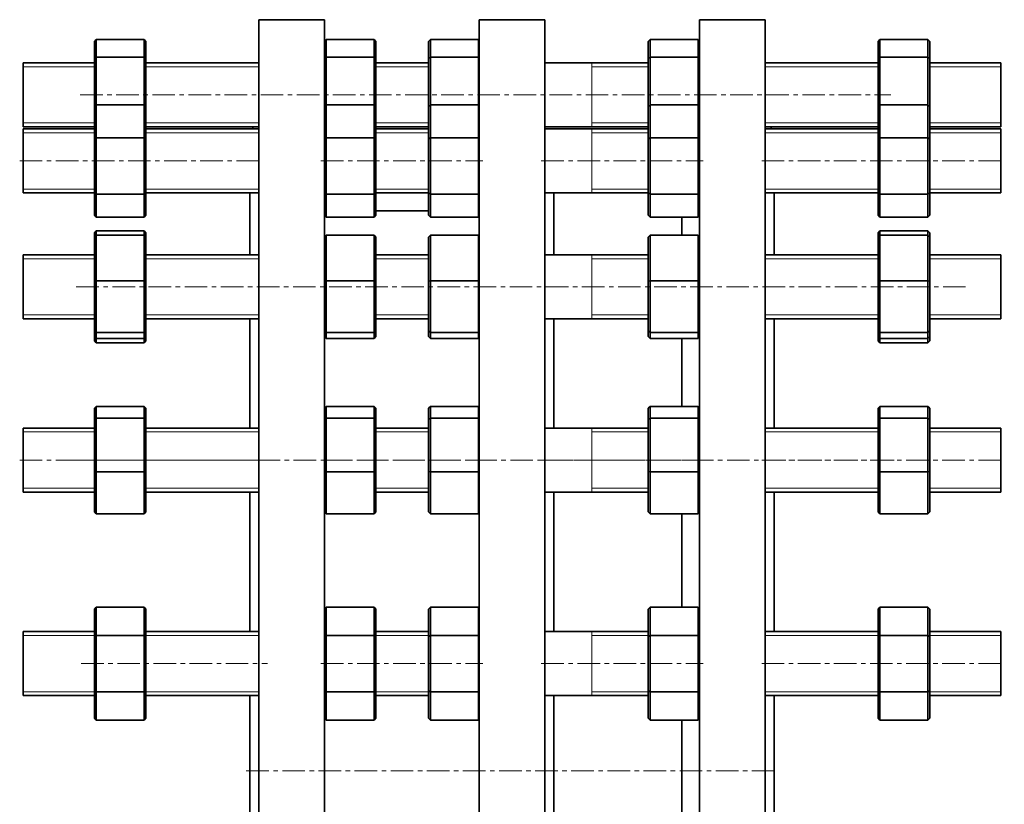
# Model space of a CAD drawing. Header units: millimetres. Extents: x -537 to 996, y 1 to 959.
# Tile 4 of 5: x -537 to 17, y 518 to 959. Entities that reach past the tile are written whole.
import ezdxf

# ---------------------------------------------------------------- set-up
doc = ezdxf.new("R2010")
doc.units = ezdxf.units.MM
doc.linetypes.add('CENTERX2', pattern=[20.32, 12.7, -2.54, 2.54, -2.54])
doc.layers.add('NOTE', color=7, linetype='Continuous')

msp = doc.modelspace()

# ---------------------------------------------------------------- linework, layer by layer
at = {"color": 7, "linetype": 'Continuous', "lineweight": 35}
for p, q in [((-365.05, 959.22), (-402.05, 959.22)), ((-402.05, 536.72), (-402.05, 959.22)), ((-365.05, 536.72), (-365.05, 959.22)), ((-241.05, 959.22), (-278.05, 959.22)), ((-278.05, 536.72), (-278.05, 959.22)), ((-241.05, 536.72), (-241.05, 959.22)), ((-117.05, 959.22), (-154.05, 959.22)), ((-154.05, 536.72), (-154.05, 959.22)), ((-117.05, 536.72), (-117.05, 959.22)), ((-494.55, 946.91), (-493.55, 948.04)), ((-493.55, 948.04), (-493.55, 938.23)), ((-466.55, 948.04), (-493.55, 948.04)), ((-466.55, 938.23), (-466.55, 948.04)), ((-466.55, 948.04), (-465.55, 946.91)), ((-365.05, 946.98), (-364.12, 948.04)), ((-364.12, 948.04), (-364.12, 938.23)), ((-337.12, 948.04), (-364.12, 948.04)), ((-337.12, 938.23), (-337.12, 948.04)), ((-337.12, 948.04), (-336.12, 946.91)), ((-306.47, 946.91), (-305.47, 948.04)), ((-305.47, 948.04), (-305.47, 938.23)), ((-278.47, 948.04), (-305.47, 948.04)), ((-278.47, 938.23), (-278.47, 948.04)), ((-278.47, 948.04), (-278.05, 947.57)), ((-182.86, 946.91), (-181.86, 948.04)), ((-181.86, 948.04), (-181.86, 938.23)), ((-154.86, 948.04), (-181.86, 948.04)), ((-154.86, 938.23), (-154.86, 948.04)), ((-154.86, 948.04), (-154.05, 947.13)), ((-53.55, 946.91), (-52.55, 948.04)), ((-52.55, 948.04), (-52.55, 938.23)), ((-25.55, 948.04), (-52.55, 948.04)), ((-25.55, 938.23), (-25.55, 948.04)), ((-25.55, 948.04), (-24.55, 946.91)), ((-494.55, 937.45), (-494.55, 946.91)), ((-465.55, 946.91), (-465.55, 937.45)), ((-336.12, 946.91), (-336.12, 937.45)), ((-306.47, 937.45), (-306.47, 946.91)), ((-182.86, 937.45), (-182.86, 946.91)), ((-53.55, 937.45), (-53.55, 946.91)), ((-24.55, 946.91), (-24.55, 937.45)), ((-494.55, 937.45), (-493.55, 938.23)), ((-494.55, 910.19), (-494.55, 937.45)), ((-493.55, 938.23), (-493.55, 911.34)), ((-466.55, 938.23), (-493.55, 938.23)), ((-466.55, 911.34), (-466.55, 938.23)), ((-466.55, 938.23), (-465.55, 937.45)), ((-465.55, 937.45), (-465.55, 910.19)), ((-365.05, 937.5), (-364.12, 938.23)), ((-364.12, 938.23), (-364.12, 911.34)), ((-337.12, 938.23), (-364.12, 938.23)), ((-337.12, 911.34), (-337.12, 938.23)), ((-337.12, 938.23), (-336.12, 937.45)), ((-336.12, 937.45), (-336.12, 910.19)), ((-306.47, 937.45), (-305.47, 938.23)), ((-306.47, 910.19), (-306.47, 937.45)), ((-305.47, 938.23), (-305.47, 911.34)), ((-278.47, 938.23), (-305.47, 938.23)), ((-278.47, 911.34), (-278.47, 938.23)), ((-278.47, 938.23), (-278.05, 937.9)), ((-182.86, 937.45), (-181.86, 938.23)), ((-182.86, 910.19), (-182.86, 937.45)), ((-181.86, 938.23), (-181.86, 911.34)), ((-154.86, 938.23), (-181.86, 938.23)), ((-154.86, 911.34), (-154.86, 938.23)), ((-154.86, 938.23), (-154.05, 937.61)), ((-53.55, 937.45), (-52.55, 938.23)), ((-53.55, 910.19), (-53.55, 937.45)), ((-52.55, 938.23), (-52.55, 911.34)), ((-25.55, 938.23), (-52.55, 938.23)), ((-25.55, 911.34), (-25.55, 938.23)), ((-25.55, 938.23), (-24.55, 937.45)), ((-24.55, 937.45), (-24.55, 910.19)), ((-494.55, 934.98), (-534.55, 934.98)), ((-534.55, 916.98), (-534.55, 934.98)), ((-402.05, 934.98), (-465.55, 934.98)), ((-306.47, 934.98), (-336.12, 934.98)), ((-182.86, 934.98), (-241.05, 934.98)), ((-53.55, 934.98), (-117.05, 934.98)), ((15.45, 934.98), (-24.55, 934.98)), ((15.45, 916.98), (15.45, 934.98)), ((-534.55, 898.98), (-534.55, 916.98)), ((15.45, 898.98), (15.45, 916.98)), ((-494.55, 910.19), (-493.55, 911.34)), ((-494.55, 892.2), (-494.55, 910.19)), ((-493.55, 911.34), (-493.55, 892.67)), ((-466.55, 911.34), (-493.55, 911.34)), ((-466.55, 892.67), (-466.55, 911.34)), ((-466.55, 911.34), (-465.55, 910.19)), ((-465.55, 910.19), (-465.55, 892.2)), ((-365.05, 910.26), (-364.12, 911.34)), ((-364.12, 911.34), (-364.12, 892.67)), ((-337.12, 911.34), (-364.12, 911.34)), ((-337.12, 892.67), (-337.12, 911.34)), ((-337.12, 911.34), (-336.12, 910.19)), ((-336.12, 910.19), (-336.12, 892.2)), ((-306.47, 910.19), (-305.47, 911.34)), ((-306.47, 892.2), (-306.47, 910.19)), ((-305.47, 911.34), (-305.47, 892.67)), ((-278.47, 911.34), (-305.47, 911.34)), ((-278.47, 892.67), (-278.47, 911.34)), ((-278.47, 911.34), (-278.05, 910.86)), ((-182.86, 910.19), (-181.86, 911.34)), ((-182.86, 892.2), (-182.86, 910.19)), ((-181.86, 911.34), (-181.86, 892.67)), ((-154.86, 911.34), (-181.86, 911.34)), ((-154.86, 892.67), (-154.86, 911.34)), ((-154.86, 911.34), (-154.05, 910.42)), ((-53.55, 910.19), (-52.55, 911.34)), ((-53.55, 892.2), (-53.55, 910.19)), ((-52.55, 911.34), (-52.55, 892.67)), ((-25.55, 911.34), (-52.55, 911.34)), ((-25.55, 892.67), (-25.55, 911.34)), ((-25.55, 911.34), (-24.55, 910.19)), ((-24.55, 910.19), (-24.55, 892.2)), ((-534.55, 898.98), (-494.55, 898.98)), ((-494.55, 897.76), (-534.55, 897.76)), ((-534.55, 874.19), (-534.55, 897.76)), ((-465.55, 898.98), (-402.05, 898.98)), ((-402.05, 897.76), (-465.55, 897.76)), ((-404.79, 898.98), (-406.02, 897.76)), ((-336.12, 898.98), (-306.47, 898.98)), ((-306.47, 897.76), (-336.12, 897.76)), ((-241.05, 898.98), (-182.86, 898.98)), ((-182.86, 897.76), (-241.05, 897.76)), ((-117.05, 898.98), (-53.55, 898.98)), ((-53.55, 897.76), (-117.05, 897.76)), ((-113.09, 897.76), (-114.31, 898.98)), ((-24.55, 898.98), (15.45, 898.98)), ((15.45, 897.76), (-24.55, 897.76)), ((15.45, 874.19), (15.45, 897.76)), ((-494.55, 892.2), (-493.55, 892.67)), ((-494.55, 861.77), (-494.55, 892.2)), ((-493.55, 892.67), (-493.55, 861.09)), ((-466.55, 892.67), (-493.55, 892.67)), ((-466.55, 861.09), (-466.55, 892.67)), ((-466.55, 892.67), (-465.55, 892.2)), ((-465.55, 892.2), (-465.55, 861.77)), ((-365.05, 892.23), (-364.12, 892.67)), ((-364.12, 892.67), (-364.12, 861.09)), ((-337.12, 892.67), (-364.12, 892.67)), ((-337.12, 861.09), (-337.12, 892.67)), ((-337.12, 892.67), (-336.12, 892.2)), ((-336.12, 892.2), (-336.12, 861.77)), ((-306.47, 892.2), (-305.47, 892.67)), ((-306.47, 861.77), (-306.47, 892.2)), ((-305.47, 892.67), (-305.47, 861.09)), ((-278.47, 892.67), (-305.47, 892.67)), ((-278.47, 892.67), (-278.05, 892.48)), ((-278.47, 861.09), (-278.47, 892.67)), ((-182.86, 892.2), (-181.86, 892.67)), ((-182.86, 861.77), (-182.86, 892.2)), ((-181.86, 892.67), (-181.86, 861.09)), ((-154.86, 892.67), (-181.86, 892.67)), ((-154.86, 861.09), (-154.86, 892.67)), ((-154.86, 892.67), (-154.05, 892.3)), ((-53.55, 892.2), (-52.55, 892.67)), ((-53.55, 861.77), (-53.55, 892.2)), ((-25.55, 892.67), (-52.55, 892.67)), ((-52.55, 892.67), (-52.55, 861.09)), ((-25.55, 861.09), (-25.55, 892.67)), ((-25.55, 892.67), (-24.55, 892.2)), ((-24.55, 892.2), (-24.55, 861.77)), ((-534.55, 861.76), (-534.55, 874.19)), ((15.45, 861.76), (15.45, 874.19)), ((-534.55, 861.76), (-494.55, 861.76)), ((-493.55, 861.09), (-494.55, 861.77)), ((-494.55, 849.32), (-494.55, 861.77)), ((-466.55, 861.09), (-493.55, 861.09)), ((-493.55, 861.09), (-493.55, 848.18)), ((-466.55, 861.09), (-465.55, 861.77)), ((-466.55, 848.18), (-466.55, 861.09)), ((-465.55, 861.77), (-465.55, 849.32)), ((-465.55, 861.76), (-402.05, 861.76)), ((-407.05, 826.95), (-407.05, 861.76)), ((-364.12, 861.09), (-365.05, 861.73)), ((-337.12, 861.09), (-364.12, 861.09)), ((-364.12, 861.09), (-364.12, 848.18)), ((-337.12, 861.09), (-336.12, 861.77)), ((-337.12, 848.18), (-337.12, 861.09)), ((-336.12, 861.77), (-336.12, 849.32)), ((-336.12, 861.76), (-306.47, 861.76)), ((-305.47, 861.09), (-306.47, 861.77)), ((-306.47, 849.32), (-306.47, 861.77)), ((-278.47, 861.09), (-305.47, 861.09)), ((-305.47, 861.09), (-305.47, 848.18)), ((-278.47, 861.09), (-278.05, 861.37)), ((-278.47, 848.18), (-278.47, 861.09)), ((-241.05, 861.76), (-182.86, 861.76)), ((-236.05, 826.95), (-236.05, 861.76)), ((-181.86, 861.09), (-182.86, 861.77)), ((-182.86, 849.32), (-182.86, 861.77)), ((-154.86, 861.09), (-181.86, 861.09)), ((-181.86, 861.09), (-181.86, 848.18)), ((-154.86, 861.09), (-154.05, 861.63)), ((-154.86, 848.18), (-154.86, 861.09)), ((-117.05, 861.76), (-53.55, 861.76)), ((-112.05, 826.95), (-112.05, 861.76)), ((-52.55, 861.09), (-53.55, 861.77)), ((-53.55, 849.32), (-53.55, 861.77)), ((-25.55, 861.09), (-52.55, 861.09)), ((-52.55, 861.09), (-52.55, 848.18)), ((-25.55, 861.09), (-24.55, 861.77)), ((-25.55, 848.18), (-25.55, 861.09)), ((-24.55, 861.77), (-24.55, 849.32)), ((-24.55, 861.76), (15.45, 861.76)), ((-493.55, 848.18), (-494.55, 849.32)), ((-466.55, 848.18), (-493.55, 848.18)), ((-465.55, 849.32), (-466.55, 848.18)), ((-364.12, 848.18), (-365.05, 849.25)), ((-337.12, 848.18), (-364.12, 848.18)), ((-336.12, 849.32), (-337.12, 848.18)), ((-306.47, 851.72), (-336.12, 851.72)), ((-305.47, 848.18), (-306.47, 849.32)), ((-278.47, 848.18), (-305.47, 848.18)), ((-278.05, 848.65), (-278.47, 848.18)), ((-181.86, 848.18), (-182.86, 849.32)), ((-154.86, 848.18), (-181.86, 848.18)), ((-164.05, 837.96), (-164.05, 848.18)), ((-154.05, 849.1), (-154.86, 848.18)), ((-52.55, 848.18), (-53.55, 849.32)), ((-25.55, 848.18), (-52.55, 848.18)), ((-24.55, 849.32), (-25.55, 848.18)), ((-494.55, 839.39), (-493.55, 840.53)), ((-494.55, 836.91), (-494.55, 839.39)), ((-494.55, 836.91), (-493.55, 837.96)), ((-494.55, 812.15), (-494.55, 836.91)), ((-493.55, 840.53), (-493.55, 837.96)), ((-466.55, 840.53), (-493.55, 840.53)), ((-493.55, 837.96), (-493.55, 812.27)), ((-466.55, 837.96), (-493.55, 837.96)), ((-466.55, 837.96), (-466.55, 840.53)), ((-466.55, 840.53), (-465.55, 839.39)), ((-466.55, 812.27), (-466.55, 837.96)), ((-466.55, 837.96), (-465.55, 836.91)), ((-465.55, 839.39), (-465.55, 836.91)), ((-465.55, 836.91), (-465.55, 812.15)), ((-365.05, 836.98), (-364.12, 837.96)), ((-364.12, 837.96), (-364.12, 812.27)), ((-337.12, 837.96), (-364.12, 837.96)), ((-337.12, 812.27), (-337.12, 837.96)), ((-337.12, 837.96), (-336.12, 836.91)), ((-336.12, 836.91), (-336.12, 812.15)), ((-306.47, 836.91), (-305.47, 837.96)), ((-306.47, 812.15), (-306.47, 836.91)), ((-305.47, 837.96), (-305.47, 812.27)), ((-278.47, 837.96), (-305.47, 837.96)), ((-278.47, 812.27), (-278.47, 837.96)), ((-278.47, 837.96), (-278.05, 837.52)), ((-182.86, 836.91), (-181.86, 837.96)), ((-182.86, 812.15), (-182.86, 836.91)), ((-181.86, 837.96), (-181.86, 812.27)), ((-154.86, 837.96), (-181.86, 837.96)), ((-154.86, 812.27), (-154.86, 837.96)), ((-154.86, 837.96), (-154.05, 837.12)), ((-53.55, 839.39), (-52.55, 840.53)), ((-53.55, 836.91), (-53.55, 839.39)), ((-53.55, 836.91), (-52.55, 837.96)), ((-53.55, 812.15), (-53.55, 836.91)), ((-52.55, 840.53), (-52.55, 837.96)), ((-25.55, 840.53), (-52.55, 840.53)), ((-52.55, 837.96), (-52.55, 812.27)), ((-25.55, 837.96), (-52.55, 837.96)), ((-25.55, 837.96), (-25.55, 840.53)), ((-25.55, 840.53), (-24.55, 839.39)), ((-25.55, 812.27), (-25.55, 837.96)), ((-25.55, 837.96), (-24.55, 836.91)), ((-24.55, 839.39), (-24.55, 836.91)), ((-24.55, 836.91), (-24.55, 812.15)), ((-494.55, 826.95), (-534.55, 826.95)), ((-534.55, 798.37), (-534.55, 826.95)), ((-402.05, 826.95), (-465.55, 826.95)), ((-306.47, 826.95), (-336.12, 826.95)), ((-182.86, 826.95), (-241.05, 826.95)), ((-53.55, 826.95), (-117.05, 826.95)), ((15.45, 826.95), (-24.55, 826.95)), ((15.45, 798.37), (15.45, 826.95)), ((-494.55, 812.15), (-493.55, 812.27)), ((-494.55, 784.2), (-494.55, 812.15)), ((-493.55, 812.27), (-493.55, 783.26)), ((-466.55, 812.27), (-493.55, 812.27)), ((-466.55, 783.26), (-466.55, 812.27)), ((-466.55, 812.27), (-465.55, 812.15)), ((-465.55, 812.15), (-465.55, 784.2)), ((-365.05, 812.16), (-364.12, 812.27)), ((-364.12, 812.27), (-364.12, 783.26)), ((-337.12, 812.27), (-364.12, 812.27)), ((-337.12, 812.27), (-336.12, 812.15)), ((-337.12, 783.26), (-337.12, 812.27)), ((-336.12, 812.15), (-336.12, 784.2)), ((-306.47, 812.15), (-305.47, 812.27)), ((-306.47, 784.2), (-306.47, 812.15)), ((-278.47, 812.27), (-305.47, 812.27)), ((-305.47, 812.27), (-305.47, 783.26)), ((-278.47, 783.26), (-278.47, 812.27)), ((-278.47, 812.27), (-278.05, 812.22)), ((-182.86, 812.15), (-181.86, 812.27)), ((-182.86, 784.2), (-182.86, 812.15)), ((-181.86, 812.27), (-181.86, 783.26)), ((-154.86, 812.27), (-181.86, 812.27)), ((-154.86, 783.26), (-154.86, 812.27)), ((-154.86, 812.27), (-154.05, 812.18)), ((-53.55, 812.15), (-52.55, 812.27)), ((-53.55, 784.2), (-53.55, 812.15)), ((-52.55, 812.27), (-52.55, 783.26)), ((-25.55, 812.27), (-52.55, 812.27)), ((-25.55, 783.26), (-25.55, 812.27)), ((-25.55, 812.27), (-24.55, 812.15)), ((-24.55, 812.15), (-24.55, 784.2)), ((-534.55, 790.95), (-534.55, 798.37)), ((15.45, 790.95), (15.45, 798.37)), ((-534.55, 790.95), (-494.55, 790.95)), ((-465.55, 790.95), (-402.05, 790.95)), ((-407.05, 729.5), (-407.05, 790.95)), ((-336.12, 790.95), (-306.47, 790.95)), ((-241.05, 790.95), (-182.86, 790.95)), ((-236.05, 729.5), (-236.05, 790.95)), ((-117.05, 790.95), (-53.55, 790.95)), ((-112.05, 729.5), (-112.05, 790.95)), ((-24.55, 790.95), (15.45, 790.95)), ((-493.55, 783.26), (-494.55, 784.2)), ((-494.55, 781), (-494.55, 784.2)), ((-466.55, 783.26), (-493.55, 783.26)), ((-493.55, 783.26), (-493.55, 779.95)), ((-466.55, 783.26), (-465.55, 784.2)), ((-466.55, 779.95), (-466.55, 783.26)), ((-465.55, 784.2), (-465.55, 781)), ((-364.12, 783.26), (-365.05, 784.14)), ((-337.12, 783.26), (-364.12, 783.26)), ((-364.12, 783.26), (-364.12, 779.95)), ((-337.12, 783.26), (-336.12, 784.2)), ((-337.12, 779.95), (-337.12, 783.26)), ((-336.12, 784.2), (-336.12, 781)), ((-305.47, 783.26), (-306.47, 784.2)), ((-306.47, 781), (-306.47, 784.2)), ((-278.47, 783.26), (-305.47, 783.26)), ((-305.47, 783.26), (-305.47, 779.95)), ((-278.47, 783.26), (-278.05, 783.65)), ((-278.47, 779.95), (-278.47, 783.26)), ((-181.86, 783.26), (-182.86, 784.2)), ((-182.86, 781), (-182.86, 784.2)), ((-154.86, 783.26), (-181.86, 783.26)), ((-181.86, 783.26), (-181.86, 779.95)), ((-154.86, 783.26), (-154.05, 784.01)), ((-154.86, 779.95), (-154.86, 783.26)), ((-52.55, 783.26), (-53.55, 784.2)), ((-53.55, 781), (-53.55, 784.2)), ((-25.55, 783.26), (-52.55, 783.26)), ((-52.55, 783.26), (-52.55, 779.95)), ((-25.55, 783.26), (-24.55, 784.2)), ((-25.55, 779.95), (-25.55, 783.26)), ((-24.55, 784.2), (-24.55, 781)), ((-494.55, 778.52), (-494.55, 781)), ((-493.55, 779.95), (-494.55, 781)), ((-493.55, 777.37), (-494.55, 778.52)), ((-493.55, 779.95), (-493.55, 777.37)), ((-466.55, 779.95), (-493.55, 779.95)), ((-466.55, 777.37), (-493.55, 777.37)), ((-465.55, 781), (-466.55, 779.95)), ((-466.55, 777.37), (-466.55, 779.95)), ((-465.55, 778.52), (-466.55, 777.37)), ((-465.55, 781), (-465.55, 778.52)), ((-364.12, 779.95), (-365.05, 780.93)), ((-337.12, 779.95), (-364.12, 779.95)), ((-336.12, 781), (-337.12, 779.95)), ((-305.47, 779.95), (-306.47, 781)), ((-278.47, 779.95), (-305.47, 779.95)), ((-278.05, 780.38), (-278.47, 779.95)), ((-181.86, 779.95), (-182.86, 781)), ((-154.86, 779.95), (-181.86, 779.95)), ((-164.05, 741.7), (-164.05, 779.95)), ((-154.05, 780.79), (-154.86, 779.95)), ((-53.55, 778.52), (-53.55, 781)), ((-52.55, 779.95), (-53.55, 781)), ((-52.55, 777.37), (-53.55, 778.52)), ((-52.55, 779.95), (-52.55, 777.37)), ((-25.55, 779.95), (-52.55, 779.95)), ((-25.55, 777.37), (-52.55, 777.37)), ((-24.55, 781), (-25.55, 779.95)), ((-25.55, 777.37), (-25.55, 779.95)), ((-24.55, 778.52), (-25.55, 777.37)), ((-24.55, 781), (-24.55, 778.52)), ((-494.55, 740.61), (-493.55, 741.7)), ((-494.55, 734.24), (-494.55, 740.61)), ((-493.55, 741.7), (-493.55, 735.1)), ((-466.55, 741.7), (-493.55, 741.7)), ((-466.55, 735.1), (-466.55, 741.7)), ((-465.55, 740.61), (-466.55, 741.7)), ((-465.55, 740.61), (-465.55, 734.24)), ((-365.05, 740.68), (-364.12, 741.7)), ((-364.12, 741.7), (-364.12, 735.1)), ((-337.12, 741.7), (-364.12, 741.7)), ((-337.12, 735.1), (-337.12, 741.7)), ((-336.12, 740.61), (-337.12, 741.7)), ((-336.12, 740.61), (-336.12, 734.24)), ((-306.47, 740.61), (-305.47, 741.7)), ((-306.47, 734.24), (-306.47, 740.61)), ((-305.47, 741.7), (-305.47, 735.1)), ((-278.47, 741.7), (-305.47, 741.7)), ((-278.47, 735.1), (-278.47, 741.7)), ((-278.05, 741.25), (-278.47, 741.7)), ((-182.86, 740.61), (-181.86, 741.7)), ((-182.86, 734.24), (-182.86, 740.61)), ((-181.86, 741.7), (-181.86, 735.1)), ((-154.86, 741.7), (-181.86, 741.7)), ((-154.86, 735.1), (-154.86, 741.7)), ((-154.05, 740.83), (-154.86, 741.7)), ((-53.55, 740.61), (-52.55, 741.7)), ((-53.55, 734.24), (-53.55, 740.61)), ((-52.55, 741.7), (-52.55, 735.1)), ((-25.55, 741.7), (-52.55, 741.7)), ((-25.55, 735.1), (-25.55, 741.7)), ((-24.55, 740.61), (-25.55, 741.7)), ((-24.55, 740.61), (-24.55, 734.24)), ((-494.55, 734.24), (-493.55, 735.1)), ((-494.55, 705.14), (-494.55, 734.24)), ((-493.55, 735.1), (-493.55, 704.9)), ((-466.55, 735.1), (-493.55, 735.1)), ((-466.55, 704.9), (-466.55, 735.1)), ((-466.55, 735.1), (-465.55, 734.24)), ((-465.55, 734.24), (-465.55, 705.14)), ((-365.05, 734.3), (-364.12, 735.1)), ((-364.12, 735.1), (-364.12, 704.9)), ((-337.12, 735.1), (-364.12, 735.1)), ((-337.12, 704.9), (-337.12, 735.1)), ((-337.12, 735.1), (-336.12, 734.24)), ((-336.12, 734.24), (-336.12, 705.14)), ((-306.47, 734.24), (-305.47, 735.1)), ((-306.47, 705.14), (-306.47, 734.24)), ((-305.47, 735.1), (-305.47, 704.9)), ((-278.47, 735.1), (-305.47, 735.1)), ((-278.47, 704.9), (-278.47, 735.1)), ((-278.47, 735.1), (-278.05, 734.75)), ((-182.86, 734.24), (-181.86, 735.1)), ((-182.86, 705.14), (-182.86, 734.24)), ((-181.86, 735.1), (-181.86, 704.9)), ((-154.86, 735.1), (-181.86, 735.1)), ((-154.86, 704.9), (-154.86, 735.1)), ((-154.86, 735.1), (-154.05, 734.42)), ((-53.55, 734.24), (-52.55, 735.1)), ((-53.55, 705.14), (-53.55, 734.24)), ((-52.55, 735.1), (-52.55, 704.9)), ((-25.55, 735.1), (-52.55, 735.1)), ((-25.55, 704.9), (-25.55, 735.1)), ((-25.55, 735.1), (-24.55, 734.24)), ((-24.55, 734.24), (-24.55, 705.14)), ((-494.55, 729.5), (-534.55, 729.5)), ((-534.55, 696.94), (-534.55, 729.5)), ((-402.05, 729.5), (-465.55, 729.5)), ((-306.47, 729.5), (-336.12, 729.5)), ((-182.86, 729.5), (-241.05, 729.5)), ((-53.55, 729.5), (-117.05, 729.5)), ((15.45, 729.5), (-24.55, 729.5)), ((15.45, 696.94), (15.45, 729.5)), ((-494.55, 705.14), (-493.55, 704.9)), ((-494.55, 682.4), (-494.55, 705.14)), ((-466.55, 704.9), (-493.55, 704.9)), ((-493.55, 704.9), (-493.55, 681.3)), ((-466.55, 704.9), (-465.55, 705.14)), ((-466.55, 681.3), (-466.55, 704.9)), ((-465.55, 705.14), (-465.55, 682.4)), ((-365.05, 705.13), (-364.12, 704.9)), ((-364.12, 704.9), (-364.12, 681.3)), ((-337.12, 704.9), (-364.12, 704.9)), ((-337.12, 704.9), (-336.12, 705.14)), ((-337.12, 681.3), (-337.12, 704.9)), ((-336.12, 705.14), (-336.12, 682.4)), ((-306.47, 705.14), (-305.47, 704.9)), ((-306.47, 682.4), (-306.47, 705.14)), ((-305.47, 704.9), (-305.47, 681.3)), ((-278.47, 704.9), (-305.47, 704.9)), ((-278.47, 704.9), (-278.05, 705)), ((-278.47, 681.3), (-278.47, 704.9)), ((-182.86, 705.14), (-181.86, 704.9)), ((-182.86, 682.4), (-182.86, 705.14)), ((-181.86, 704.9), (-181.86, 681.3)), ((-154.86, 704.9), (-181.86, 704.9)), ((-154.86, 704.9), (-154.05, 705.09)), ((-154.86, 681.3), (-154.86, 704.9)), ((-53.55, 682.4), (-53.55, 705.14)), ((-53.55, 705.14), (-52.55, 704.9)), ((-52.55, 704.9), (-52.55, 681.3)), ((-25.55, 704.9), (-52.55, 704.9)), ((-25.55, 704.9), (-24.55, 705.14)), ((-25.55, 681.3), (-25.55, 704.9)), ((-24.55, 705.14), (-24.55, 682.4)), ((-534.55, 693.5), (-534.55, 696.94)), ((-534.55, 693.5), (-494.55, 693.5)), ((-465.55, 693.5), (-402.05, 693.5)), ((-407.05, 614.95), (-407.05, 693.5)), ((-336.12, 693.5), (-306.47, 693.5)), ((-241.05, 693.5), (-182.86, 693.5)), ((-236.05, 614.95), (-236.05, 693.5)), ((-117.05, 693.5), (-53.55, 693.5)), ((-112.05, 614.95), (-112.05, 693.5)), ((-24.55, 693.5), (15.45, 693.5)), ((15.45, 693.5), (15.45, 696.94)), ((-493.55, 681.3), (-494.55, 682.4)), ((-466.55, 681.3), (-465.55, 682.4)), ((-364.12, 681.3), (-365.05, 682.33)), ((-337.12, 681.3), (-336.12, 682.4)), ((-305.47, 681.3), (-306.47, 682.4)), ((-278.47, 681.3), (-278.05, 681.76)), ((-181.86, 681.3), (-182.86, 682.4)), ((-154.86, 681.3), (-154.05, 682.18)), ((-52.55, 681.3), (-53.55, 682.4)), ((-25.55, 681.3), (-24.55, 682.4)), ((-466.55, 681.3), (-493.55, 681.3)), ((-337.12, 681.3), (-364.12, 681.3)), ((-278.47, 681.3), (-305.47, 681.3)), ((-154.86, 681.3), (-181.86, 681.3)), ((-164.05, 628.7), (-164.05, 681.3)), ((-25.55, 681.3), (-52.55, 681.3)), ((-494.55, 627.55), (-493.55, 628.7)), ((-494.55, 612.25), (-494.55, 627.55)), ((-493.55, 628.7), (-493.55, 612.82)), ((-466.55, 628.7), (-493.55, 628.7)), ((-466.55, 612.82), (-466.55, 628.7)), ((-465.55, 627.55), (-466.55, 628.7)), ((-465.55, 627.55), (-465.55, 612.25)), ((-365.05, 627.62), (-364.12, 628.7)), ((-364.12, 628.7), (-364.12, 612.82)), ((-337.12, 628.7), (-364.12, 628.7)), ((-337.12, 612.82), (-337.12, 628.7)), ((-336.12, 627.55), (-337.12, 628.7)), ((-336.12, 627.55), (-336.12, 612.25)), ((-306.47, 627.55), (-305.47, 628.7)), ((-306.47, 612.25), (-306.47, 627.55)), ((-305.47, 628.7), (-305.47, 612.82)), ((-278.47, 628.7), (-305.47, 628.7)), ((-278.47, 612.82), (-278.47, 628.7)), ((-278.05, 628.22), (-278.47, 628.7)), ((-182.86, 627.55), (-181.86, 628.7)), ((-182.86, 612.25), (-182.86, 627.55)), ((-181.86, 628.7), (-181.86, 612.82)), ((-154.86, 628.7), (-181.86, 628.7)), ((-154.86, 612.82), (-154.86, 628.7)), ((-154.05, 627.78), (-154.86, 628.7)), ((-53.55, 627.55), (-52.55, 628.7)), ((-53.55, 612.25), (-53.55, 627.55)), ((-52.55, 628.7), (-52.55, 612.82)), ((-25.55, 628.7), (-52.55, 628.7)), ((-25.55, 612.82), (-25.55, 628.7)), ((-24.55, 627.55), (-25.55, 628.7)), ((-24.55, 627.55), (-24.55, 612.25)), ((-494.55, 614.95), (-534.55, 614.95)), ((-534.55, 579.83), (-534.55, 614.95)), ((-402.05, 614.95), (-465.55, 614.95)), ((-306.47, 614.95), (-336.12, 614.95)), ((-182.86, 614.95), (-241.05, 614.95)), ((-53.55, 614.95), (-117.05, 614.95)), ((15.45, 614.95), (-24.55, 614.95)), ((15.45, 579.83), (15.45, 614.95)), ((-494.55, 612.25), (-493.55, 612.82)), ((-494.55, 581.65), (-494.55, 612.25)), ((-466.55, 612.82), (-493.55, 612.82)), ((-493.55, 612.82), (-493.55, 581.07)), ((-466.55, 581.07), (-466.55, 612.82)), ((-466.55, 612.82), (-465.55, 612.25)), ((-465.55, 612.25), (-465.55, 581.65)), ((-365.05, 612.28), (-364.12, 612.82)), ((-337.12, 612.82), (-364.12, 612.82)), ((-364.12, 612.82), (-364.12, 581.07)), ((-337.12, 581.07), (-337.12, 612.82)), ((-337.12, 612.82), (-336.12, 612.25)), ((-336.12, 612.25), (-336.12, 581.65)), ((-306.47, 612.25), (-305.47, 612.82)), ((-306.47, 581.65), (-306.47, 612.25)), ((-305.47, 612.82), (-305.47, 581.07)), ((-278.47, 612.82), (-305.47, 612.82)), ((-278.47, 612.82), (-278.05, 612.58)), ((-278.47, 581.07), (-278.47, 612.82)), ((-182.86, 612.25), (-181.86, 612.82)), ((-182.86, 581.65), (-182.86, 612.25)), ((-181.86, 612.82), (-181.86, 581.07)), ((-154.86, 612.82), (-181.86, 612.82)), ((-154.86, 581.07), (-154.86, 612.82)), ((-154.86, 612.82), (-154.05, 612.36)), ((-53.55, 612.25), (-52.55, 612.82)), ((-53.55, 581.65), (-53.55, 612.25)), ((-52.55, 612.82), (-52.55, 581.07)), ((-25.55, 612.82), (-52.55, 612.82)), ((-25.55, 581.07), (-25.55, 612.82)), ((-25.55, 612.82), (-24.55, 612.25)), ((-24.55, 612.25), (-24.55, 581.65)), ((-534.55, 578.95), (-534.55, 579.83)), ((-534.55, 578.95), (-494.55, 578.95)), ((-494.55, 581.65), (-493.55, 581.07)), ((-494.55, 566.35), (-494.55, 581.65)), ((-466.55, 581.07), (-493.55, 581.07)), ((-493.55, 581.07), (-493.55, 565.19)), ((-466.55, 581.07), (-465.55, 581.65)), ((-466.55, 565.19), (-466.55, 581.07)), ((-465.55, 581.65), (-465.55, 566.35)), ((-465.55, 578.95), (-402.05, 578.95)), ((-407.05, 536.72), (-407.05, 578.95)), ((-365.05, 581.61), (-364.12, 581.07)), ((-337.12, 581.07), (-364.12, 581.07)), ((-364.12, 581.07), (-364.12, 565.19)), ((-337.12, 581.07), (-336.12, 581.65)), ((-337.12, 565.19), (-337.12, 581.07)), ((-336.12, 581.65), (-336.12, 566.35)), ((-336.12, 578.95), (-306.47, 578.95)), ((-306.47, 581.65), (-305.47, 581.07)), ((-306.47, 566.35), (-306.47, 581.65)), ((-278.47, 581.07), (-305.47, 581.07)), ((-305.47, 581.07), (-305.47, 565.19)), ((-278.47, 581.07), (-278.05, 581.31)), ((-278.47, 565.19), (-278.47, 581.07)), ((-241.05, 578.95), (-182.86, 578.95)), ((-236.05, 536.72), (-236.05, 578.95)), ((-182.86, 581.65), (-181.86, 581.07)), ((-182.86, 566.35), (-182.86, 581.65)), ((-154.86, 581.07), (-181.86, 581.07)), ((-181.86, 581.07), (-181.86, 565.19)), ((-154.86, 581.07), (-154.05, 581.53)), ((-154.86, 565.19), (-154.86, 581.07)), ((-117.05, 578.95), (-53.55, 578.95)), ((-112.05, 536.72), (-112.05, 578.95)), ((-53.55, 581.65), (-52.55, 581.07)), ((-53.55, 566.35), (-53.55, 581.65)), ((-25.55, 581.07), (-52.55, 581.07)), ((-52.55, 581.07), (-52.55, 565.19)), ((-25.55, 581.07), (-24.55, 581.65)), ((-25.55, 565.19), (-25.55, 581.07)), ((-24.55, 581.65), (-24.55, 566.35)), ((-24.55, 578.95), (15.45, 578.95)), ((15.45, 578.95), (15.45, 579.83)), ((-493.55, 565.19), (-494.55, 566.35)), ((-466.55, 565.19), (-493.55, 565.19)), ((-466.55, 565.19), (-465.55, 566.35)), ((-364.12, 565.19), (-365.05, 566.27)), ((-337.12, 565.19), (-364.12, 565.19)), ((-337.12, 565.19), (-336.12, 566.35)), ((-305.47, 565.19), (-306.47, 566.35)), ((-278.47, 565.19), (-305.47, 565.19)), ((-278.47, 565.19), (-278.05, 565.67)), ((-181.86, 565.19), (-182.86, 566.35)), ((-154.86, 565.19), (-181.86, 565.19)), ((-164.05, 536.72), (-164.05, 565.19)), ((-154.86, 565.19), (-154.05, 566.12)), ((-52.55, 565.19), (-53.55, 566.35)), ((-25.55, 565.19), (-52.55, 565.19)), ((-25.55, 565.19), (-24.55, 566.35)), ((-407.05, 494.49), (-407.05, 536.72)), ((-402.05, 114.22), (-402.05, 536.72)), ((-365.05, 114.22), (-365.05, 536.72)), ((-278.05, 114.22), (-278.05, 536.72)), ((-241.05, 114.22), (-241.05, 536.72)), ((-236.05, 494.49), (-236.05, 536.72)), ((-164.05, 506.69), (-164.05, 536.72)), ((-154.05, 114.22), (-154.05, 536.72)), ((-117.05, 114.22), (-117.05, 536.72)), ((-112.05, 494.49), (-112.05, 536.72))]:
    msp.add_line(p, q, dxfattribs=at)
at = {"color": 7, "linetype": 'Continuous', "lineweight": 18}
for p, q in [((-494.55, 932.78), (-534.55, 932.78)), ((-402.05, 932.78), (-465.55, 932.78)), ((-306.47, 932.78), (-336.12, 932.78)), ((-182.86, 932.78), (-214.55, 932.78)), ((-53.55, 932.78), (-117.05, 932.78)), ((15.45, 932.78), (-24.55, 932.78)), ((-534.55, 901.17), (-494.55, 901.17)), ((-465.55, 901.17), (-402.05, 901.17)), ((-336.12, 901.17), (-306.47, 901.17)), ((-214.55, 901.17), (-182.86, 901.17)), ((-117.05, 901.17), (-53.55, 901.17)), ((-24.55, 901.17), (15.45, 901.17)), ((-494.55, 895.56), (-534.55, 895.56)), ((-402.05, 895.56), (-465.55, 895.56)), ((-306.47, 895.56), (-336.12, 895.56)), ((-182.86, 895.56), (-214.55, 895.56)), ((-53.55, 895.56), (-117.05, 895.56)), ((15.45, 895.56), (-24.55, 895.56)), ((-534.55, 863.95), (-494.55, 863.95)), ((-465.55, 863.95), (-402.05, 863.95)), ((-336.12, 863.95), (-306.47, 863.95)), ((-214.55, 863.95), (-182.86, 863.95)), ((-117.05, 863.95), (-53.55, 863.95)), ((-24.55, 863.95), (15.45, 863.95)), ((-494.55, 824.76), (-534.55, 824.76)), ((-402.05, 824.76), (-465.55, 824.76)), ((-306.47, 824.76), (-336.12, 824.76)), ((-182.86, 824.76), (-214.55, 824.76)), ((-53.55, 824.76), (-117.05, 824.76)), ((15.45, 824.76), (-24.55, 824.76)), ((-534.55, 793.15), (-494.55, 793.15)), ((-465.55, 793.15), (-402.05, 793.15)), ((-336.12, 793.15), (-306.47, 793.15)), ((-214.55, 793.15), (-182.86, 793.15)), ((-117.05, 793.15), (-53.55, 793.15)), ((-24.55, 793.15), (15.45, 793.15)), ((-494.55, 727.31), (-534.55, 727.31)), ((-402.05, 727.31), (-465.55, 727.31)), ((-306.47, 727.31), (-336.12, 727.31)), ((-182.86, 727.31), (-214.55, 727.31)), ((-53.55, 727.31), (-117.05, 727.31)), ((15.45, 727.31), (-24.55, 727.31)), ((-534.55, 695.7), (-494.55, 695.7)), ((-465.55, 695.7), (-402.05, 695.7)), ((-336.12, 695.7), (-306.47, 695.7)), ((-214.55, 695.7), (-182.86, 695.7)), ((-117.05, 695.7), (-53.55, 695.7)), ((-24.55, 695.7), (15.45, 695.7)), ((-494.55, 612.75), (-534.55, 612.75)), ((-402.05, 612.75), (-465.55, 612.75)), ((-306.47, 612.75), (-336.12, 612.75)), ((-182.86, 612.75), (-214.55, 612.75)), ((-53.55, 612.75), (-117.05, 612.75)), ((15.45, 612.75), (-24.55, 612.75)), ((-534.55, 581.14), (-494.55, 581.14)), ((-465.55, 581.14), (-402.05, 581.14)), ((-336.12, 581.14), (-306.47, 581.14)), ((-214.55, 581.14), (-182.86, 581.14)), ((-117.05, 581.14), (-53.55, 581.14)), ((-24.55, 581.14), (15.45, 581.14))]:
    msp.add_line(p, q, dxfattribs=at)
at = {"color": 7, "linetype": 'Continuous', "lineweight": 25}
for p, q in [((-214.55, 898.98), (-214.55, 899.02)), ((-214.55, 861.76), (-214.55, 861.8)), ((-214.55, 790.95), (-214.55, 791)), ((-214.55, 693.5), (-214.55, 693.55)), ((-214.55, 578.95), (-214.55, 578.99))]:
    msp.add_line(p, q, dxfattribs=at)
at = {"color": 7, "linetype": 'Continuous', "lineweight": 18, "flags": 128}
for points in [[(-214.55, 899.02), (-214.55, 899.37), (-214.55, 900.06), (-214.55, 901.09), (-214.55, 902.42), (-214.55, 904.03), (-214.55, 905.9), (-214.55, 907.98), (-214.55, 910.24), (-214.55, 912.62), (-214.55, 915.1), (-214.55, 917.61), (-214.55, 920.1), (-214.55, 922.54), (-214.55, 924.87), (-214.55, 927.04), (-214.55, 929.02), (-214.55, 930.77), (-214.55, 932.24), (-214.55, 933.42), (-214.55, 934.28), (-214.55, 934.8), (-214.55, 934.98)], [(-214.55, 861.8), (-214.55, 862.15), (-214.55, 862.84), (-214.55, 863.86), (-214.55, 865.19), (-214.55, 866.81), (-214.55, 868.67), (-214.55, 870.76), (-214.55, 873.01), (-214.55, 875.4), (-214.55, 877.87), (-214.55, 880.38), (-214.55, 882.88), (-214.55, 885.32), (-214.55, 887.65), (-214.55, 889.82), (-214.55, 891.8), (-214.55, 893.54), (-214.55, 895.02), (-214.55, 896.2), (-214.55, 897.06), (-214.55, 897.58), (-214.55, 897.76)], [(-214.55, 791), (-214.55, 791.35), (-214.55, 792.04), (-214.55, 793.06), (-214.55, 794.39), (-214.55, 796.01), (-214.55, 797.87), (-214.55, 799.95), (-214.55, 802.21), (-214.55, 804.6), (-214.55, 807.07), (-214.55, 809.58), (-214.55, 812.08), (-214.55, 814.52), (-214.55, 816.85), (-214.55, 819.02), (-214.55, 821), (-214.55, 822.74), (-214.55, 824.22), (-214.55, 825.4), (-214.55, 826.26), (-214.55, 826.78), (-214.55, 826.95)], [(-214.55, 693.55), (-214.55, 693.9), (-214.55, 694.59), (-214.55, 695.61), (-214.55, 696.94), (-214.55, 698.56), (-214.55, 700.42), (-214.55, 702.5), (-214.55, 704.76), (-214.55, 707.15), (-214.55, 709.62), (-214.55, 712.13), (-214.55, 714.63), (-214.55, 717.07), (-214.55, 719.4), (-214.55, 721.57), (-214.55, 723.55), (-214.55, 725.29), (-214.55, 726.77), (-214.55, 727.95), (-214.55, 728.81), (-214.55, 729.33), (-214.55, 729.5)], [(-214.55, 578.99), (-214.55, 579.34), (-214.55, 580.03), (-214.55, 581.05), (-214.55, 582.38), (-214.55, 584), (-214.55, 585.86), (-214.55, 587.95), (-214.55, 590.2), (-214.55, 592.59), (-214.55, 595.06), (-214.55, 597.57), (-214.55, 600.07), (-214.55, 602.51), (-214.55, 604.84), (-214.55, 607.01), (-214.55, 608.99), (-214.55, 610.73), (-214.55, 612.21), (-214.55, 613.39), (-214.55, 614.25), (-214.55, 614.77), (-214.55, 614.95)]]:
    msp.add_lwpolyline(points, dxfattribs=at)
at = {"layer": 'NOTE', "linetype": 'CENTERX2', "lineweight": 18}
for p, q in [((-502.55, 916.98), (-46.41, 916.98)), ((-536.55, 879.76), (-400.05, 879.76)), ((-367.05, 879.76), (-276.05, 879.76)), ((-243.05, 879.76), (-152.05, 879.76)), ((-119.05, 879.76), (17.45, 879.76)), ((-504.69, 808.95), (-3.01, 808.95)), ((-536.55, 711.5), (-400.05, 711.5)), ((-44.59, 711.5), (-504.77, 711.5)), ((-367.05, 711.5), (-276.05, 711.5)), ((-243.05, 711.5), (-152.05, 711.5)), ((-119.05, 711.5), (17.45, 711.5)), ((-501.92, 596.95), (-397.05, 596.95)), ((-367.05, 596.95), (-276.05, 596.95)), ((-243.05, 596.95), (-152.05, 596.95)), ((-119.05, 596.95), (17.45, 596.95)), ((-409.05, 536.72), (-110.05, 536.72))]:
    msp.add_line(p, q, dxfattribs=at)

doc.saveas('drawing.dxf')
